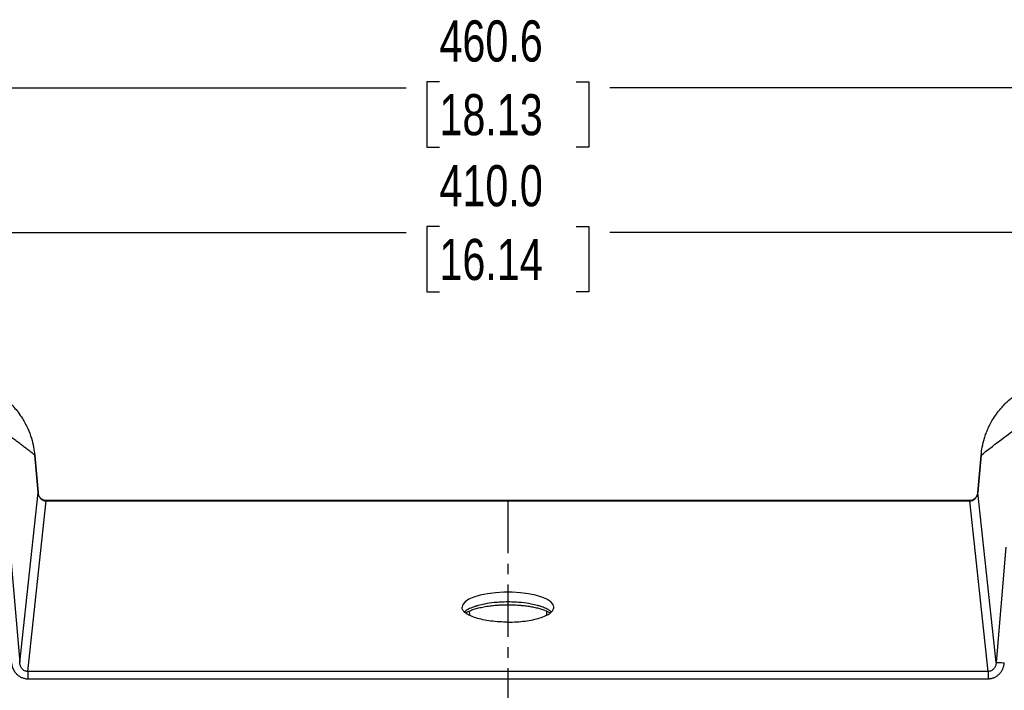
# Model space of a CAD drawing. Header units: millimetres. Extents: x 0 to 1118, y 0 to 864.
# Tile 35 of 48: x 280 to 519, y 471 to 634. Entities that reach past the tile are written whole.
import ezdxf

# ---------------------------------------------------------------- set-up
doc = ezdxf.new("R2010")
doc.units = ezdxf.units.MM
doc.linetypes.add('CENTERX2', pattern=[20.32, 12.7, -2.54, 2.54, -2.54])
doc.layers.add('CENTER', color=40, linetype='CENTERX2')
doc.layers.add('DIMENSIONS', color=140, linetype='Continuous', lineweight=25)
doc.styles.add('SLDTEXTSTYLE0', font='TXT', dxfattribs={"width": 0.75})
doc.dimstyles.new('SLDDIMSTYLE0', dxfattribs={"dimtxt": 10, "dimasz": 10, "dimexe": 0, "dimexo": 0.0625, "dimgap": 2.5, "dimtad": 0, "dimtih": 1, "dimtoh": 1, "dimdec": 1, "dimrnd": 1e-09, "dimzin": 4, "dimdsep": 46, "dimtxsty": 'SLDTEXTSTYLE0', "dimsah": 1, "dimcen": 0.09, "dimadec": 0, "dimazin": 1, "dimtfac": 1, "dimtdec": 1, "dimtofl": 0, "dimtmove": 0, "dimatfit": 3, "dimfxl": 0, "dimfrac": 2, "dimtolj": 1, "dimtzin": 12, "dimarcsym": 0})
doc.dimstyles.new('SLDDIMSTYLE2', dxfattribs={"dimtxt": 10, "dimasz": 10, "dimexe": 0, "dimexo": 0.0625, "dimgap": 2.5, "dimtad": 0, "dimtih": 1, "dimtoh": 1, "dimdec": 1, "dimrnd": 1e-09, "dimzin": 12, "dimdsep": 46, "dimtxsty": 'SLDTEXTSTYLE0', "dimsah": 1, "dimcen": 0.09, "dimadec": 0, "dimazin": 3, "dimtfac": 1, "dimtdec": 1, "dimtofl": 0, "dimtmove": 0, "dimatfit": 3, "dimfxl": 0, "dimfrac": 2, "dimtolj": 1, "dimtzin": 12, "dimarcsym": 0})

# ---------------------------------------------------------------- blocks, each defined once
blk = doc.blocks.new('_D_2')
at = {"layer": 'DIMENSIONS'}
for p, q in [((168.18, 573.56), (168.18, 620.64)), ((628.74, 574.48), (628.74, 620.64)), ((168.18, 617.46), (373.71, 617.46)), ((381.83, 618.93), (378.79, 618.93)), ((378.79, 618.93), (378.79, 603.06)), ((415.08, 618.93), (418.13, 618.93)), ((418.13, 618.93), (418.13, 603.06)), ((628.74, 617.46), (423.21, 617.46)), ((378.79, 603.06), (381.83, 603.06)), ((418.13, 603.06), (415.08, 603.06))]:
    blk.add_line(p, q, dxfattribs=at)
for points in [[(168.18, 617.46), (178.18, 615.92), (178.18, 619)], [(628.74, 617.46), (618.74, 619), (618.74, 615.92)]]:
    blk.add_solid(points, dxfattribs=at)
at = {"layer": 'DIMENSIONS', "char_height": 10, "attachment_point": 1, "style": 'SLDTEXTSTYLE0'}
for s, insert in [('460.6', (381.83, 633.86)), ('18.13', (381.83, 615.95))]:
    blk.add_mtext(s, dxfattribs=dict(at, insert=insert))
blk = doc.blocks.new('_D_4')
at = {"layer": 'DIMENSIONS'}
for p, q in [((193.46, 540.89), (193.46, 585.47)), ((381.83, 583.77), (378.79, 583.77)), ((378.79, 583.77), (378.79, 567.89)), ((415.08, 583.77), (418.13, 583.77)), ((418.13, 583.77), (418.13, 567.89)), ((603.46, 540.79), (603.46, 585.47)), ((193.46, 582.29), (373.71, 582.29)), ((603.46, 582.29), (423.21, 582.29)), ((378.79, 567.89), (381.83, 567.89)), ((418.13, 567.89), (415.08, 567.89))]:
    blk.add_line(p, q, dxfattribs=at)
for points in [[(193.46, 582.29), (203.46, 580.76), (203.46, 583.83)], [(603.46, 582.29), (593.46, 583.83), (593.46, 580.76)]]:
    blk.add_solid(points, dxfattribs=at)
at = {"layer": 'DIMENSIONS', "char_height": 10, "attachment_point": 1, "style": 'SLDTEXTSTYLE0'}
for s, insert in [('410.0', (381.83, 598.69)), ('16.14', (381.83, 580.78))]:
    blk.add_mtext(s, dxfattribs=dict(at, insert=insert))

msp = doc.modelspace()

# ---------------------------------------------------------------- linework, layer by layer
for p, q in [((283.49, 528.21), (284.31, 519.12)), ((284.31, 519.1), (283.5, 528.21)), ((513.42, 528.21), (512.61, 519.1)), ((512.61, 519.12), (513.42, 528.21)), ((279.85, 477.81), (284.31, 519.12)), ((517.07, 477.81), (512.61, 519.12)), ((512.62, 519.12), (512.61, 519.12)), ((281.79, 475.66), (286.26, 517.08)), ((510.66, 517.19), (286.25, 517.19)), ((286.26, 517.08), (510.66, 517.08)), ((515.13, 475.66), (510.66, 517.08)), ((277.49, 505.86), (279.85, 477.81)), ((519.43, 505.86), (517.07, 477.81)), ((389.06, 490.32), (389.09, 489.33)), ((407.85, 490.32), (407.83, 489.35)), ((515.13, 475.66), (281.79, 475.66)), ((281.79, 473.88), (515.13, 473.88))]:
    msp.add_line(p, q)
at = {"flags": 128}
for points in [[(283.47, 528.22), (283.48, 528.22), (283.49, 528.21)], [(513.44, 528.22), (513.44, 528.22), (513.42, 528.21)], [(409.61, 491.27), (409.42, 491.94), (408.86, 492.58), (407.94, 493.18), (406.7, 493.72), (405.18, 494.17), (403.43, 494.52), (401.51, 494.76), (399.49, 494.88), (397.43, 494.88), (395.41, 494.76), (393.49, 494.52), (391.74, 494.17), (390.22, 493.72), (388.98, 493.18), (388.06, 492.58), (387.5, 491.94), (387.31, 491.27)]]:
    msp.add_lwpolyline(points, dxfattribs=at)
for points, knots in [([(275.93, 542.2), (276.11, 542.07), (276.62, 541.68), (277.45, 540.91), (278.47, 539.86), (279.52, 538.59), (280.7, 536.87), (281.82, 534.78), (282.7, 532.43), (283.25, 530.25), (283.42, 528.86), (283.49, 528.21)], [0, 0, 0, 0, 0.04022, 0.118438, 0.207803, 0.308311, 0.419962, 0.589633, 0.742868, 0.87966, 1, 1, 1, 1]), ([(513.42, 528.21), (513.5, 528.86), (513.66, 530.25), (514.11, 532.01), (514.62, 533.51), (515.11, 534.7), (515.7, 535.92), (516.74, 537.72), (518.29, 539.75), (519.9, 541.39), (520.81, 542.07), (520.99, 542.2)], [0, 0, 0, 0, 0.120378, 0.257194, 0.331798, 0.410514, 0.493342, 0.580281, 0.7922, 0.959682, 1, 1, 1, 1]), ([(283.49, 528.21), (283.18, 528.46), (282.54, 528.97), (281.58, 529.71), (280.62, 530.46), (279.65, 531.2), (278.68, 531.93), (277.71, 532.66), (276.73, 533.38), (275.75, 534.09), (275.09, 534.57), (274.77, 534.8)], [0, 0, 0, 0, 0.1089609, 0.2184592, 0.328495, 0.4390684, 0.5501793, 0.6618279, 0.7740142, 0.8867382, 1, 1, 1, 1]), ([(286.26, 517.19), (286.06, 517.21), (285.64, 517.24), (285.03, 517.6), (284.61, 518.11), (284.38, 518.65), (284.33, 518.96), (284.3, 519.12)], [0, 0, 0, 0, 0.1931509, 0.4189035, 0.6859099, 0.8373215, 1, 1, 1, 1]), ([(284.31, 519.12), (284.32, 518.85), (284.39, 518.58), (284.59, 518.09), (284.73, 517.87), (285.09, 517.49), (285.3, 517.33), (285.76, 517.13), (286.01, 517.08), (286.26, 517.08)], [0, 0, 0, 0, 0.25, 0.25, 0.5, 0.5, 0.75, 0.75, 1, 1, 1, 1]), ([(512.61, 519.12), (512.59, 518.96), (512.54, 518.65), (512.31, 518.11), (511.89, 517.6), (511.27, 517.24), (510.85, 517.21), (510.66, 517.19)], [0, 0, 0, 0, 0.162678, 0.314089, 0.581097, 0.806849, 1, 1, 1, 1]), ([(510.66, 517.08), (510.91, 517.08), (511.16, 517.13), (511.62, 517.33), (511.83, 517.49), (512.18, 517.87), (512.33, 518.09), (512.53, 518.58), (512.59, 518.85), (512.61, 519.12)], [0, 0, 0, 0, 0.25, 0.25, 0.5, 0.5, 0.75, 0.75, 1, 1, 1, 1]), ([(286.26, 517.17), (286.26, 517.18), (286.26, 517.19), (286.26, 517.12), (286.26, 517.08)], [0, 0, 0, 0, 0.273603, 1, 1, 1, 1]), ([(510.66, 517.17), (510.66, 517.18), (510.66, 517.19), (510.66, 517.12), (510.66, 517.08)], [0, 0, 0, 0, 0.273603, 1, 1, 1, 1]), ([(398.46, 487.64), (397.04, 487.64), (395.62, 487.73), (392.97, 488.08), (391.73, 488.34), (389.64, 489), (388.79, 489.4), (387.91, 490.07), (387.69, 490.3), (387.38, 490.78), (387.31, 491.03), (387.31, 491.27)], [0, 0, 0, 0, 0.25, 0.25, 0.5, 0.5, 0.75, 0.75, 0.875, 0.875, 1, 1, 1, 1]), ([(408.94, 490.11), (408.89, 490.17), (408.77, 490.32), (408.42, 490.55), (408, 490.8), (407.52, 491.03), (407.01, 491.24), (406.4, 491.46), (405.47, 491.74), (403.95, 492.09), (402.1, 492.36), (400.16, 492.51), (398.46, 492.55), (396.75, 492.51), (394.82, 492.36), (392.96, 492.09), (391.62, 491.78), (390.95, 491.59), (390.68, 491.51), (390.04, 491.3), (389.1, 490.91), (388.26, 490.45), (388.02, 490.16), (387.96, 490.09)], [0, 0, 0, 0, 0.0209617, 0.0533694, 0.0850722, 0.11607, 0.1463629, 0.175951, 0.2162656, 0.2835836, 0.3778298, 0.4351612, 0.4992396, 0.5633177, 0.6206489, 0.7148949, 0.7822131, 0.7986629, 0.8121064, 0.8225428, 0.8977428, 0.9773319, 1, 1, 1, 1]), ([(388.25, 489.9), (388.33, 489.95), (388.59, 490.12), (389.24, 490.42), (390.19, 490.77), (391.31, 491.09), (392.61, 491.37), (393.95, 491.58), (395.22, 491.72), (396.41, 491.81), (397.47, 491.86), (398.18, 491.86), (398.46, 491.86)], [0, 0, 0, 0, 0.04755, 0.161822, 0.279463, 0.398768, 0.517049, 0.649586, 0.748865, 0.833057, 0.934736, 1, 1, 1, 1]), ([(398.46, 491.86), (399.11, 491.85), (400.03, 491.84), (401.34, 491.75), (402.42, 491.65), (403.63, 491.48), (404.8, 491.27), (405.9, 491.01), (406.89, 490.71), (407.73, 490.39), (408.34, 490.11), (408.6, 489.94), (408.69, 489.88)], [0, 0, 0, 0, 0.153124, 0.214034, 0.314006, 0.415463, 0.521722, 0.62943, 0.737032, 0.843205, 0.946972, 1, 1, 1, 1]), ([(398.46, 487.64), (399.87, 487.64), (401.3, 487.73), (403.95, 488.08), (405.18, 488.34), (407.28, 489), (408.13, 489.4), (409.01, 490.07), (409.23, 490.3), (409.53, 490.78), (409.61, 491.03), (409.61, 491.27)], [0, 0, 0, 0, 0.25, 0.25, 0.5, 0.5, 0.75, 0.75, 0.875, 0.875, 1, 1, 1, 1]), ([(277.86, 477.74), (277.87, 477.67), (277.88, 477.52), (277.91, 477.31), (277.95, 477.11), (278, 476.91), (278.06, 476.72), (278.13, 476.53), (278.2, 476.35), (278.28, 476.18), (278.36, 476.01), (278.45, 475.85), (278.54, 475.7), (278.64, 475.55), (278.74, 475.41), (278.85, 475.28), (278.96, 475.16), (279.07, 475.04), (279.32, 474.79), (279.75, 474.46), (280.29, 474.18), (280.74, 474.02), (281.09, 473.94), (281.44, 473.89), (281.67, 473.88), (281.79, 473.88)], [0, 0, 0, 0, 0.035661, 0.070713, 0.105161, 0.139015, 0.172285, 0.204983, 0.237095, 0.268609, 0.299519, 0.329824, 0.359529, 0.388643, 0.417176, 0.445134, 0.472503, 0.499268, 0.525423, 0.648231, 0.766186, 0.824879, 0.883408, 0.941795, 1, 1, 1, 1]), ([(281.79, 475.66), (281.53, 475.66), (281.28, 475.72), (280.81, 475.94), (280.61, 476.1), (280.26, 476.51), (280.12, 476.74), (279.92, 477.25), (279.86, 477.53), (279.85, 477.81)], [0, 0, 0, 0, 0.25, 0.25, 0.5, 0.5, 0.75, 0.75, 1, 1, 1, 1]), ([(517.07, 477.81), (517.05, 477.53), (516.99, 477.25), (516.8, 476.74), (516.66, 476.51), (516.31, 476.1), (516.1, 475.94), (515.64, 475.72), (515.38, 475.66), (515.13, 475.66)], [0, 0, 0, 0, 0.25, 0.25, 0.5, 0.5, 0.75, 0.75, 1, 1, 1, 1]), ([(515.13, 473.88), (515.19, 473.88), (515.33, 473.88), (515.53, 473.9), (515.73, 473.92), (515.93, 473.96), (516.13, 474.01), (516.32, 474.07), (516.67, 474.2), (517.17, 474.46), (517.63, 474.82), (517.95, 475.14), (518.15, 475.38), (518.34, 475.65), (518.52, 475.94), (518.68, 476.26), (518.82, 476.6), (518.93, 476.96), (519.01, 477.34), (519.04, 477.6), (519.06, 477.74)], [0, 0, 0, 0, 0.033243, 0.066553, 0.099921, 0.133338, 0.166798, 0.200311, 0.233884, 0.351837, 0.474658, 0.524567, 0.576626, 0.630757, 0.686985, 0.745362, 0.805881, 0.868478, 0.933162, 1, 1, 1, 1]), ([(517.07, 477.81), (517.09, 477.82), (517.15, 477.83), (517.37, 477.83), (517.52, 477.83), (517.88, 477.82), (518.1, 477.81), (518.56, 477.78), (518.81, 477.76), (519.06, 477.74)], [0, 0, 0, 0, 0.25, 0.25, 0.5, 0.5, 0.75, 0.75, 1, 1, 1, 1]), ([(281.79, 475.66), (281.79, 475.54), (281.79, 475.29), (281.79, 474.66), (281.79, 474.27), (281.79, 473.88)], [0, 0, 0, 0, 0.5, 0.5, 1, 1, 1, 1]), ([(515.13, 475.66), (515.13, 475.61), (515.13, 475.52), (515.13, 475.3), (515.13, 475.16), (515.13, 474.84), (515.13, 474.66), (515.13, 474.27), (515.13, 474.07), (515.13, 473.88)], [0, 0, 0, 0, 0.25, 0.25, 0.5, 0.5, 0.75, 0.75, 1, 1, 1, 1])]:
    msp.add_open_spline(points, degree=3, knots=knots)
msp.add_open_spline([(513.42, 528.21), (516.34, 530.53), (519.25, 532.72), (522.15, 534.8)], degree=3)
at = {"layer": 'CENTER'}
msp.add_line((398.46, 517.08), (398.46, 389.81), dxfattribs=at)

# ---------------------------------------------------------------- dimensions: what is measured, and where the dimension line sits
at = {"layer": 'DIMENSIONS'}
for base, p1, p2, dimstyle, picture, middle in [((168.18, 617.46), (628.74, 573.21), (168.18, 572.29), 'SLDDIMSTYLE2', '_D_2', (398.46, 617.46)), ((603.46, 582.29), (193.46, 539.62), (603.46, 539.52), 'SLDDIMSTYLE0', '_D_4', (398.46, 582.29))]:
    dim = msp.add_linear_dim(base=base, p1=p1, p2=p2, dimstyle=dimstyle, dxfattribs=at)
    dim.commit()
    dim.dimension.update_dxf_attribs({"geometry": picture, "text_midpoint": middle, "dimtype": 160})

doc.saveas('drawing.dxf')
